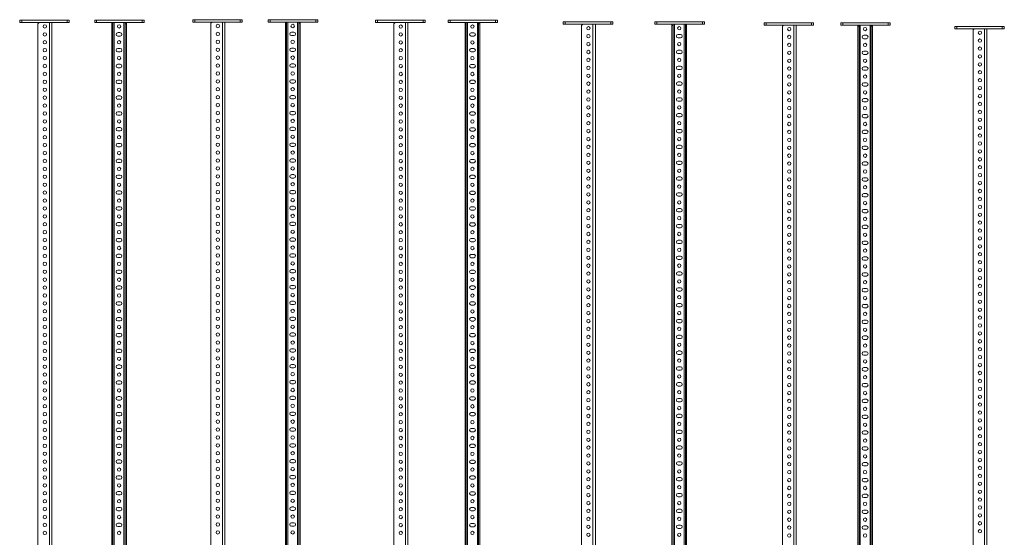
# Model space of a CAD drawing. Header units: millimetres. Extents: x -2 to 5568, y -5579 to 295.
# Tile 2 of 11: x -2 to 2485, y -3619 to -2311. Entities that reach past the tile are written whole.
import ezdxf

# ---------------------------------------------------------------- set-up
doc = ezdxf.new("R2010")
doc.units = ezdxf.units.MM

msp = doc.modelspace()

# ---------------------------------------------------------------- linework, layer by layer
at = {"color": 7, "linetype": 'Continuous', "lineweight": 15}
for p, q in [((-2, -2317.8), (-2, -2311.8)), ((-2, -2311.8), (3, -2311.8)), ((3, -2311.8), (3, -2317.8)), ((3, -2311.8), (118, -2311.8)), ((118, -2317.8), (118, -2311.8)), ((118, -2311.8), (123, -2311.8)), ((123, -2311.8), (123, -2317.8)), ((187.4, -2317.8), (187.4, -2311.8)), ((187.4, -2311.8), (192.4, -2311.8)), ((192.4, -2311.8), (192.4, -2317.8)), ((192.4, -2311.8), (307.4, -2311.8)), ((307.4, -2317.8), (307.4, -2311.8)), ((307.4, -2311.8), (312.4, -2311.8)), ((312.4, -2311.8), (312.4, -2317.8)), ((435, -2316.7), (435, -2310.7)), ((435, -2310.7), (440, -2310.7)), ((440, -2310.7), (440, -2316.7)), ((440, -2310.7), (555, -2310.7)), ((555, -2316.7), (555, -2310.7)), ((555, -2310.7), (560, -2310.7)), ((560, -2310.7), (560, -2316.7)), ((626, -2316.7), (626, -2310.7)), ((626, -2310.7), (631, -2310.7)), ((631, -2310.7), (631, -2316.7)), ((631, -2310.7), (746, -2310.7)), ((746, -2316.7), (746, -2310.7)), ((746, -2310.7), (751, -2310.7)), ((751, -2310.7), (751, -2316.7)), ((897.1, -2318), (897.1, -2312)), ((897.1, -2312), (902.1, -2312)), ((902.1, -2312), (902.1, -2318)), ((902.1, -2312), (1017.1, -2312)), ((1017.1, -2318), (1017.1, -2312)), ((1017.1, -2312), (1022.1, -2312)), ((1022.1, -2312), (1022.1, -2318)), ((1080.1, -2318), (1080.1, -2312)), ((1080.1, -2312), (1085.1, -2312)), ((1085.1, -2312), (1085.1, -2318)), ((1085.1, -2312), (1200.1, -2312)), ((1200.1, -2318), (1200.1, -2312)), ((1200.1, -2312), (1205.1, -2312)), ((1205.1, -2312), (1205.1, -2318)), ((3, -2317.8), (-2, -2317.8)), ((3, -2317.8), (118, -2317.8)), ((47, -2317.8), (44, -2320.8)), ((44, -2320.8), (44, -4114.8)), ((79, -2317.8), (79, -4117.8)), ((123, -2317.8), (118, -2317.8)), ((192.4, -2317.8), (187.4, -2317.8)), ((192.4, -2317.8), (307.4, -2317.8)), ((230.4, -2320.8), (230.4, -2317.8)), ((233.4, -2320.8), (230.4, -2320.8)), ((230.4, -2320.8), (230.4, -4114.8)), ((233.4, -2317.8), (233.4, -2320.8)), ((233.4, -2320.8), (233.4, -4114.8)), ((264.4, -2320.8), (264.4, -2317.8)), ((267.4, -2320.8), (264.4, -2320.8)), ((264.4, -2320.8), (264.4, -4114.8)), ((267.4, -2317.8), (267.4, -2320.8)), ((267.4, -2320.8), (267.4, -4114.8)), ((312.4, -2317.8), (307.4, -2317.8)), ((440, -2316.7), (435, -2316.7)), ((440, -2316.7), (555, -2316.7)), ((484, -2316.7), (481, -2319.7)), ((481, -2319.7), (481, -4233.7)), ((516, -2316.7), (516, -4236.7)), ((560, -2316.7), (555, -2316.7)), ((631, -2316.7), (626, -2316.7)), ((631, -2316.7), (746, -2316.7)), ((669, -2319.7), (669, -2316.7)), ((672, -2319.7), (669, -2319.7)), ((669, -2319.7), (669, -4233.7)), ((672, -2316.7), (672, -2319.7)), ((672, -2319.7), (672, -4233.7)), ((703, -2319.7), (703, -2316.7)), ((706, -2319.7), (703, -2319.7)), ((703, -2319.7), (703, -4233.7)), ((706, -2316.7), (706, -2319.7)), ((706, -2319.7), (706, -4233.7)), ((751, -2316.7), (746, -2316.7)), ((902.1, -2318), (897.1, -2318)), ((902.1, -2318), (1017.1, -2318)), ((946.1, -2318), (943.1, -2321)), ((943.1, -2321), (943.1, -4355)), ((978.1, -2318), (978.1, -4358)), ((1022.1, -2318), (1017.1, -2318)), ((1085.1, -2318), (1080.1, -2318)), ((1085.1, -2318), (1200.1, -2318)), ((1123.1, -2321), (1123.1, -2318)), ((1126.1, -2321), (1123.1, -2321)), ((1123.1, -2321), (1123.1, -4355)), ((1126.1, -2318), (1126.1, -2321)), ((1126.1, -2321), (1126.1, -4355)), ((1157.1, -2321), (1157.1, -2318)), ((1160.1, -2321), (1157.1, -2321)), ((1157.1, -2321), (1157.1, -4355)), ((1160.1, -2318), (1160.1, -2321)), ((1160.1, -2321), (1160.1, -4355)), ((1205.1, -2318), (1200.1, -2318)), ((1371, -2322.4), (1371, -2316.4)), ((1371, -2316.4), (1376, -2316.4)), ((1376, -2322.4), (1371, -2322.4)), ((1376, -2316.4), (1376, -2322.4)), ((1376, -2316.4), (1491, -2316.4)), ((1376, -2322.4), (1491, -2322.4)), ((1420, -2322.4), (1417, -2325.4)), ((1417, -2325.4), (1417, -4479.4)), ((1452, -2322.4), (1452, -4482.4)), ((1491, -2322.4), (1491, -2316.4)), ((1491, -2316.4), (1496, -2316.4)), ((1496, -2322.4), (1491, -2322.4)), ((1496, -2316.4), (1496, -2322.4)), ((1602.5, -2322.4), (1602.5, -2316.4)), ((1602.5, -2316.4), (1607.5, -2316.4)), ((1607.5, -2322.4), (1602.5, -2322.4)), ((1607.5, -2316.4), (1607.5, -2322.4)), ((1607.5, -2316.4), (1722.5, -2316.4)), ((1607.5, -2322.4), (1722.5, -2322.4)), ((1645.5, -2325.4), (1645.5, -2322.4)), ((1648.5, -2325.4), (1645.5, -2325.4)), ((1645.5, -2325.4), (1645.5, -4479.4)), ((1648.5, -2322.4), (1648.5, -2325.4)), ((1648.5, -2325.4), (1648.5, -4479.4)), ((1679.5, -2325.4), (1679.5, -2322.4)), ((1682.5, -2325.4), (1679.5, -2325.4)), ((1679.5, -2325.4), (1679.5, -4479.4)), ((1682.5, -2322.4), (1682.5, -2325.4)), ((1682.5, -2325.4), (1682.5, -4479.4)), ((1722.5, -2322.4), (1722.5, -2316.4)), ((1722.5, -2316.4), (1727.5, -2316.4)), ((1727.5, -2322.4), (1722.5, -2322.4)), ((1727.5, -2316.4), (1727.5, -2322.4)), ((1878.3, -2324.4), (1878.3, -2318.4)), ((1878.3, -2318.4), (1883.3, -2318.4)), ((1883.3, -2324.4), (1878.3, -2324.4)), ((1883.3, -2318.4), (1883.3, -2324.4)), ((1883.3, -2318.4), (1998.3, -2318.4)), ((1883.3, -2324.4), (1998.3, -2324.4)), ((1927.3, -2324.4), (1924.3, -2327.4)), ((1924.3, -2327.4), (1924.3, -4601.4)), ((1959.3, -2324.4), (1959.3, -4604.4)), ((1998.3, -2324.4), (1998.3, -2318.4)), ((1998.3, -2318.4), (2003.3, -2318.4)), ((2003.3, -2324.4), (1998.3, -2324.4)), ((2003.3, -2318.4), (2003.3, -2324.4)), ((2071.9, -2324.4), (2071.9, -2318.4)), ((2071.9, -2318.4), (2076.9, -2318.4)), ((2076.9, -2324.4), (2071.9, -2324.4)), ((2076.9, -2318.4), (2076.9, -2324.4)), ((2076.9, -2318.4), (2191.9, -2318.4)), ((2076.9, -2324.4), (2191.9, -2324.4)), ((2114.9, -2327.4), (2114.9, -2324.4)), ((2117.9, -2327.4), (2114.9, -2327.4)), ((2114.9, -2327.4), (2114.9, -4601.4)), ((2117.9, -2324.4), (2117.9, -2327.4)), ((2117.9, -2327.4), (2117.9, -4601.4)), ((2148.9, -2327.4), (2148.9, -2324.4)), ((2151.9, -2327.4), (2148.9, -2327.4)), ((2148.9, -2327.4), (2148.9, -4601.4)), ((2151.9, -2324.4), (2151.9, -2327.4)), ((2151.9, -2327.4), (2151.9, -4601.4)), ((2191.9, -2324.4), (2191.9, -2318.4)), ((2191.9, -2318.4), (2196.9, -2318.4)), ((2196.9, -2324.4), (2191.9, -2324.4)), ((2196.9, -2318.4), (2196.9, -2324.4)), ((2359.9, -2333.7), (2359.9, -2327.7)), ((2359.9, -2327.7), (2364.9, -2327.7)), ((2364.9, -2333.7), (2359.9, -2333.7)), ((2364.9, -2327.7), (2364.9, -2333.7)), ((2364.9, -2327.7), (2479.9, -2327.7)), ((2364.9, -2333.7), (2479.9, -2333.7)), ((2408.9, -2333.7), (2405.9, -2336.7)), ((2405.9, -2336.7), (2405.9, -4730.7)), ((2440.9, -2333.7), (2440.9, -4733.7)), ((2479.9, -2333.7), (2479.9, -2327.7)), ((2479.9, -2327.7), (2484.9, -2327.7)), ((2484.9, -2333.7), (2479.9, -2333.7)), ((2484.9, -2327.7), (2484.9, -2333.7)), ((252.1, -2343.5), (245.6, -2343.5)), ((245.6, -2352), (252.1, -2352)), ((690.7, -2342.4), (684.2, -2342.4)), ((684.2, -2350.9), (690.7, -2350.9)), ((1144.9, -2343.8), (1138.4, -2343.8)), ((1138.4, -2352.3), (1144.9, -2352.3)), ((1667.3, -2348.1), (1660.8, -2348.1)), ((1660.8, -2356.6), (1667.3, -2356.6)), ((2136.6, -2350.2), (2130.1, -2350.2)), ((2130.1, -2358.7), (2136.6, -2358.7)), ((252.1, -2383.5), (245.6, -2383.5)), ((690.7, -2382.4), (684.2, -2382.4)), ((1144.9, -2383.8), (1138.4, -2383.8)), ((245.6, -2392), (252.1, -2392)), ((684.2, -2390.9), (690.7, -2390.9)), ((1138.4, -2392.3), (1144.9, -2392.3)), ((1667.3, -2388.1), (1660.8, -2388.1)), ((1660.8, -2396.6), (1667.3, -2396.6)), ((2136.6, -2390.2), (2130.1, -2390.2)), ((2130.1, -2398.7), (2136.6, -2398.7)), ((252.1, -2423.5), (245.6, -2423.5)), ((245.6, -2432), (252.1, -2432)), ((690.7, -2422.4), (684.2, -2422.4)), ((684.2, -2430.9), (690.7, -2430.9)), ((1144.9, -2423.8), (1138.4, -2423.8)), ((1138.4, -2432.3), (1144.9, -2432.3)), ((1667.3, -2428.1), (1660.8, -2428.1)), ((1660.8, -2436.6), (1667.3, -2436.6)), ((2136.6, -2430.2), (2130.1, -2430.2)), ((2130.1, -2438.7), (2136.6, -2438.7)), ((252.1, -2463.5), (245.6, -2463.5)), ((245.6, -2472), (252.1, -2472)), ((690.7, -2462.4), (684.2, -2462.4)), ((684.2, -2470.9), (690.7, -2470.9)), ((1144.9, -2463.8), (1138.4, -2463.8)), ((1138.4, -2472.3), (1144.9, -2472.3)), ((1667.3, -2468.1), (1660.8, -2468.1)), ((1660.8, -2476.6), (1667.3, -2476.6)), ((2136.6, -2470.2), (2130.1, -2470.2)), ((2130.1, -2478.7), (2136.6, -2478.7)), ((252.1, -2503.5), (245.6, -2503.5)), ((690.7, -2502.4), (684.2, -2502.4)), ((684.2, -2510.9), (690.7, -2510.9)), ((1144.9, -2503.8), (1138.4, -2503.8)), ((1667.3, -2508.1), (1660.8, -2508.1)), ((2136.6, -2510.2), (2130.1, -2510.2)), ((245.6, -2512), (252.1, -2512)), ((1138.4, -2512.3), (1144.9, -2512.3)), ((1660.8, -2516.6), (1667.3, -2516.6)), ((2130.1, -2518.7), (2136.6, -2518.7)), ((252.1, -2543.5), (245.6, -2543.5)), ((245.6, -2552), (252.1, -2552)), ((690.7, -2542.4), (684.2, -2542.4)), ((684.2, -2550.9), (690.7, -2550.9)), ((1144.9, -2543.8), (1138.4, -2543.8)), ((1138.4, -2552.3), (1144.9, -2552.3)), ((1667.3, -2548.1), (1660.8, -2548.1)), ((1660.8, -2556.6), (1667.3, -2556.6)), ((2136.6, -2550.2), (2130.1, -2550.2)), ((2130.1, -2558.7), (2136.6, -2558.7)), ((252.1, -2583.5), (245.6, -2583.5)), ((690.7, -2582.4), (684.2, -2582.4)), ((1144.9, -2583.8), (1138.4, -2583.8)), ((245.6, -2592), (252.1, -2592)), ((684.2, -2590.9), (690.7, -2590.9)), ((1138.4, -2592.3), (1144.9, -2592.3)), ((1667.3, -2588.1), (1660.8, -2588.1)), ((1660.8, -2596.6), (1667.3, -2596.6)), ((2136.6, -2590.2), (2130.1, -2590.2)), ((2130.1, -2598.7), (2136.6, -2598.7)), ((252.1, -2623.5), (245.6, -2623.5)), ((245.6, -2632), (252.1, -2632)), ((690.7, -2622.4), (684.2, -2622.4)), ((684.2, -2630.9), (690.7, -2630.9)), ((1144.9, -2623.8), (1138.4, -2623.8)), ((1138.4, -2632.3), (1144.9, -2632.3)), ((1667.3, -2628.1), (1660.8, -2628.1)), ((2136.6, -2630.2), (2130.1, -2630.2)), ((1660.8, -2636.6), (1667.3, -2636.6)), ((2130.1, -2638.7), (2136.6, -2638.7)), ((252.1, -2663.5), (245.6, -2663.5)), ((245.6, -2672), (252.1, -2672)), ((690.7, -2662.4), (684.2, -2662.4)), ((684.2, -2670.9), (690.7, -2670.9)), ((1144.9, -2663.8), (1138.4, -2663.8)), ((1138.4, -2672.3), (1144.9, -2672.3)), ((1667.3, -2668.1), (1660.8, -2668.1)), ((1660.8, -2676.6), (1667.3, -2676.6)), ((2136.6, -2670.2), (2130.1, -2670.2)), ((2130.1, -2678.7), (2136.6, -2678.7)), ((252.1, -2703.5), (245.6, -2703.5)), ((690.7, -2702.4), (684.2, -2702.4)), ((1144.9, -2703.8), (1138.4, -2703.8)), ((1667.3, -2708.1), (1660.8, -2708.1)), ((2136.6, -2710.2), (2130.1, -2710.2)), ((245.6, -2712), (252.1, -2712)), ((684.2, -2710.9), (690.7, -2710.9)), ((1138.4, -2712.3), (1144.9, -2712.3)), ((1660.8, -2716.6), (1667.3, -2716.6)), ((2130.1, -2718.7), (2136.6, -2718.7)), ((252.1, -2743.5), (245.6, -2743.5)), ((245.6, -2752), (252.1, -2752)), ((690.7, -2742.4), (684.2, -2742.4)), ((684.2, -2750.9), (690.7, -2750.9)), ((1144.9, -2743.8), (1138.4, -2743.8)), ((1138.4, -2752.3), (1144.9, -2752.3)), ((1667.3, -2748.1), (1660.8, -2748.1)), ((1660.8, -2756.6), (1667.3, -2756.6)), ((2136.6, -2750.2), (2130.1, -2750.2)), ((2130.1, -2758.7), (2136.6, -2758.7)), ((252.1, -2783.5), (245.6, -2783.5)), ((690.7, -2782.4), (684.2, -2782.4)), ((1144.9, -2783.8), (1138.4, -2783.8)), ((245.6, -2792), (252.1, -2792)), ((684.2, -2790.9), (690.7, -2790.9)), ((1138.4, -2792.3), (1144.9, -2792.3)), ((1667.3, -2788.1), (1660.8, -2788.1)), ((1660.8, -2796.6), (1667.3, -2796.6)), ((2136.6, -2790.2), (2130.1, -2790.2)), ((2130.1, -2798.7), (2136.6, -2798.7)), ((252.1, -2823.5), (245.6, -2823.5)), ((245.6, -2832), (252.1, -2832)), ((690.7, -2822.4), (684.2, -2822.4)), ((684.2, -2830.9), (690.7, -2830.9)), ((1144.9, -2823.8), (1138.4, -2823.8)), ((1138.4, -2832.3), (1144.9, -2832.3)), ((1667.3, -2828.1), (1660.8, -2828.1)), ((2136.6, -2830.2), (2130.1, -2830.2)), ((1660.8, -2836.6), (1667.3, -2836.6)), ((2130.1, -2838.7), (2136.6, -2838.7)), ((252.1, -2863.5), (245.6, -2863.5)), ((245.6, -2872), (252.1, -2872)), ((690.7, -2862.4), (684.2, -2862.4)), ((684.2, -2870.9), (690.7, -2870.9)), ((1144.9, -2863.8), (1138.4, -2863.8)), ((1138.4, -2872.3), (1144.9, -2872.3)), ((1667.3, -2868.1), (1660.8, -2868.1)), ((1660.8, -2876.6), (1667.3, -2876.6)), ((2136.6, -2870.2), (2130.1, -2870.2)), ((2130.1, -2878.7), (2136.6, -2878.7)), ((252.1, -2903.5), (245.6, -2903.5)), ((690.7, -2902.4), (684.2, -2902.4)), ((1144.9, -2903.8), (1138.4, -2903.8)), ((1667.3, -2908.1), (1660.8, -2908.1)), ((245.6, -2912), (252.1, -2912)), ((684.2, -2910.9), (690.7, -2910.9)), ((1138.4, -2912.3), (1144.9, -2912.3)), ((1660.8, -2916.6), (1667.3, -2916.6)), ((2136.6, -2910.2), (2130.1, -2910.2)), ((2130.1, -2918.7), (2136.6, -2918.7)), ((252.1, -2943.5), (245.6, -2943.5)), ((245.6, -2952), (252.1, -2952)), ((690.7, -2942.4), (684.2, -2942.4)), ((684.2, -2950.9), (690.7, -2950.9)), ((1144.9, -2943.8), (1138.4, -2943.8)), ((1138.4, -2952.3), (1144.9, -2952.3)), ((1667.3, -2948.1), (1660.8, -2948.1)), ((1660.8, -2956.6), (1667.3, -2956.6)), ((2136.6, -2950.2), (2130.1, -2950.2)), ((2130.1, -2958.7), (2136.6, -2958.7)), ((252.1, -2983.5), (245.6, -2983.5)), ((690.7, -2982.4), (684.2, -2982.4)), ((1144.9, -2983.8), (1138.4, -2983.8)), ((245.6, -2992), (252.1, -2992)), ((684.2, -2990.9), (690.7, -2990.9)), ((1138.4, -2992.3), (1144.9, -2992.3)), ((1667.3, -2988.1), (1660.8, -2988.1)), ((1660.8, -2996.6), (1667.3, -2996.6)), ((2136.6, -2990.2), (2130.1, -2990.2)), ((2130.1, -2998.7), (2136.6, -2998.7)), ((252.1, -3023.5), (245.6, -3023.5)), ((245.6, -3032), (252.1, -3032)), ((690.7, -3022.4), (684.2, -3022.4)), ((684.2, -3030.9), (690.7, -3030.9)), ((1144.9, -3023.8), (1138.4, -3023.8)), ((1138.4, -3032.3), (1144.9, -3032.3)), ((1667.3, -3028.1), (1660.8, -3028.1)), ((2136.6, -3030.2), (2130.1, -3030.2)), ((1660.8, -3036.6), (1667.3, -3036.6)), ((2130.1, -3038.7), (2136.6, -3038.7)), ((252.1, -3063.5), (245.6, -3063.5)), ((245.6, -3072), (252.1, -3072)), ((690.7, -3062.4), (684.2, -3062.4)), ((684.2, -3070.9), (690.7, -3070.9)), ((1144.9, -3063.8), (1138.4, -3063.8)), ((1138.4, -3072.3), (1144.9, -3072.3)), ((1667.3, -3068.1), (1660.8, -3068.1)), ((1660.8, -3076.6), (1667.3, -3076.6)), ((2136.6, -3070.2), (2130.1, -3070.2)), ((2130.1, -3078.7), (2136.6, -3078.7)), ((252.1, -3103.5), (245.6, -3103.5)), ((690.7, -3102.4), (684.2, -3102.4)), ((1144.9, -3103.8), (1138.4, -3103.8)), ((1667.3, -3108.1), (1660.8, -3108.1)), ((245.6, -3112), (252.1, -3112)), ((684.2, -3110.9), (690.7, -3110.9)), ((1138.4, -3112.3), (1144.9, -3112.3)), ((1660.8, -3116.6), (1667.3, -3116.6)), ((2136.6, -3110.2), (2130.1, -3110.2)), ((2130.1, -3118.7), (2136.6, -3118.7)), ((252.1, -3143.5), (245.6, -3143.5)), ((245.6, -3152), (252.1, -3152)), ((690.7, -3142.4), (684.2, -3142.4)), ((684.2, -3150.9), (690.7, -3150.9)), ((1144.9, -3143.8), (1138.4, -3143.8)), ((1138.4, -3152.3), (1144.9, -3152.3)), ((1667.3, -3148.1), (1660.8, -3148.1)), ((1660.8, -3156.6), (1667.3, -3156.6)), ((2136.6, -3150.2), (2130.1, -3150.2)), ((690.7, -3182.4), (684.2, -3182.4)), ((2130.1, -3158.7), (2136.6, -3158.7)), ((252.1, -3183.5), (245.6, -3183.5)), ((245.6, -3192), (252.1, -3192)), ((684.2, -3190.9), (690.7, -3190.9)), ((1144.9, -3183.8), (1138.4, -3183.8)), ((1138.4, -3192.3), (1144.9, -3192.3)), ((1667.3, -3188.1), (1660.8, -3188.1)), ((1660.8, -3196.6), (1667.3, -3196.6)), ((2136.6, -3190.2), (2130.1, -3190.2)), ((2130.1, -3198.7), (2136.6, -3198.7)), ((252.1, -3223.5), (245.6, -3223.5)), ((245.6, -3232), (252.1, -3232)), ((690.7, -3222.4), (684.2, -3222.4)), ((684.2, -3230.9), (690.7, -3230.9)), ((1144.9, -3223.8), (1138.4, -3223.8)), ((1138.4, -3232.3), (1144.9, -3232.3)), ((1667.3, -3228.1), (1660.8, -3228.1)), ((2136.6, -3230.2), (2130.1, -3230.2)), ((1660.8, -3236.6), (1667.3, -3236.6)), ((2130.1, -3238.7), (2136.6, -3238.7)), ((252.1, -3263.5), (245.6, -3263.5)), ((245.6, -3272), (252.1, -3272)), ((690.7, -3262.4), (684.2, -3262.4)), ((684.2, -3270.9), (690.7, -3270.9)), ((1144.9, -3263.8), (1138.4, -3263.8)), ((1138.4, -3272.3), (1144.9, -3272.3)), ((1667.3, -3268.1), (1660.8, -3268.1)), ((1660.8, -3276.6), (1667.3, -3276.6)), ((2136.6, -3270.2), (2130.1, -3270.2)), ((2130.1, -3278.7), (2136.6, -3278.7)), ((252.1, -3303.5), (245.6, -3303.5)), ((690.7, -3302.4), (684.2, -3302.4)), ((1144.9, -3303.8), (1138.4, -3303.8)), ((245.6, -3312), (252.1, -3312)), ((684.2, -3310.9), (690.7, -3310.9)), ((1138.4, -3312.3), (1144.9, -3312.3)), ((1667.3, -3308.1), (1660.8, -3308.1)), ((1660.8, -3316.6), (1667.3, -3316.6)), ((2136.6, -3310.2), (2130.1, -3310.2)), ((2130.1, -3318.7), (2136.6, -3318.7)), ((252.1, -3343.5), (245.6, -3343.5)), ((245.6, -3352), (252.1, -3352)), ((690.7, -3342.4), (684.2, -3342.4)), ((684.2, -3350.9), (690.7, -3350.9)), ((1144.9, -3343.8), (1138.4, -3343.8)), ((1138.4, -3352.3), (1144.9, -3352.3)), ((1667.3, -3348.1), (1660.8, -3348.1)), ((1660.8, -3356.6), (1667.3, -3356.6)), ((2136.6, -3350.2), (2130.1, -3350.2)), ((2130.1, -3358.7), (2136.6, -3358.7)), ((252.1, -3383.5), (245.6, -3383.5)), ((245.6, -3392), (252.1, -3392)), ((690.7, -3382.4), (684.2, -3382.4)), ((684.2, -3390.9), (690.7, -3390.9)), ((1144.9, -3383.8), (1138.4, -3383.8)), ((1138.4, -3392.3), (1144.9, -3392.3)), ((1667.3, -3388.1), (1660.8, -3388.1)), ((1660.8, -3396.6), (1667.3, -3396.6)), ((2136.6, -3390.2), (2130.1, -3390.2)), ((2130.1, -3398.7), (2136.6, -3398.7)), ((252.1, -3423.5), (245.6, -3423.5)), ((690.7, -3422.4), (684.2, -3422.4)), ((684.2, -3430.9), (690.7, -3430.9)), ((1144.9, -3423.8), (1138.4, -3423.8)), ((1667.3, -3428.1), (1660.8, -3428.1)), ((2136.6, -3430.2), (2130.1, -3430.2)), ((245.6, -3432), (252.1, -3432)), ((1138.4, -3432.3), (1144.9, -3432.3)), ((1660.8, -3436.6), (1667.3, -3436.6)), ((2130.1, -3438.7), (2136.6, -3438.7)), ((252.1, -3463.5), (245.6, -3463.5)), ((245.6, -3472), (252.1, -3472)), ((690.7, -3462.4), (684.2, -3462.4)), ((684.2, -3470.9), (690.7, -3470.9)), ((1144.9, -3463.8), (1138.4, -3463.8)), ((1138.4, -3472.3), (1144.9, -3472.3)), ((1667.3, -3468.1), (1660.8, -3468.1)), ((1660.8, -3476.6), (1667.3, -3476.6)), ((2136.6, -3470.2), (2130.1, -3470.2)), ((2130.1, -3478.7), (2136.6, -3478.7)), ((252.1, -3503.5), (245.6, -3503.5)), ((690.7, -3502.4), (684.2, -3502.4)), ((1144.9, -3503.8), (1138.4, -3503.8)), ((245.6, -3512), (252.1, -3512)), ((684.2, -3510.9), (690.7, -3510.9)), ((1138.4, -3512.3), (1144.9, -3512.3)), ((1667.3, -3508.1), (1660.8, -3508.1)), ((1660.8, -3516.6), (1667.3, -3516.6)), ((2136.6, -3510.2), (2130.1, -3510.2)), ((2130.1, -3518.7), (2136.6, -3518.7)), ((252.1, -3543.5), (245.6, -3543.5)), ((245.6, -3552), (252.1, -3552)), ((690.7, -3542.4), (684.2, -3542.4)), ((684.2, -3550.9), (690.7, -3550.9)), ((1144.9, -3543.8), (1138.4, -3543.8)), ((1138.4, -3552.3), (1144.9, -3552.3)), ((1667.3, -3548.1), (1660.8, -3548.1)), ((2136.6, -3550.2), (2130.1, -3550.2)), ((1660.8, -3556.6), (1667.3, -3556.6)), ((2130.1, -3558.7), (2136.6, -3558.7)), ((252.1, -3583.5), (245.6, -3583.5)), ((245.6, -3592), (252.1, -3592)), ((690.7, -3582.4), (684.2, -3582.4)), ((684.2, -3590.9), (690.7, -3590.9)), ((1144.9, -3583.8), (1138.4, -3583.8)), ((1138.4, -3592.3), (1144.9, -3592.3)), ((1667.3, -3588.1), (1660.8, -3588.1)), ((1660.8, -3596.6), (1667.3, -3596.6)), ((2136.6, -3590.2), (2130.1, -3590.2)), ((2130.1, -3598.7), (2136.6, -3598.7))]:
    msp.add_line(p, q, dxfattribs=at)
at = {"color": 8, "linetype": 'Continuous', "lineweight": 0}
for p, q in [((73, -2317.8), (73, -4117.8)), ((236.4, -2317.8), (236.4, -4117.8)), ((261.4, -2317.8), (261.4, -4117.8)), ((510, -2316.7), (510, -4236.7)), ((675, -2316.7), (675, -4236.7)), ((700, -2316.7), (700, -4236.7)), ((972.1, -2318), (972.1, -4358)), ((1129.1, -2318), (1129.1, -4358)), ((1154.1, -2318), (1154.1, -4358)), ((1446, -2322.4), (1446, -4482.4)), ((1651.5, -2322.4), (1651.5, -4482.4)), ((1676.5, -2322.4), (1676.5, -4482.4)), ((1953.3, -2324.4), (1953.3, -4604.4)), ((2120.9, -2324.4), (2120.9, -4604.4)), ((2145.9, -2324.4), (2145.9, -4604.4)), ((2434.9, -2333.7), (2434.9, -4733.7))]:
    msp.add_line(p, q, dxfattribs=at)
at = {"color": 7, "linetype": 'Continuous', "lineweight": 15}
for centre in [(61.5, -2327.8), (248.9, -2327.8), (498.5, -2326.7), (687.5, -2326.7), (960.6, -2328), (1141.6, -2328), (1434.5, -2332.4), (1664, -2332.4), (1941.8, -2334.4), (2133.4, -2334.4), (61.5, -2347.8), (498.5, -2346.7), (498.5, -2366.7), (687.5, -2366.7), (960.6, -2348), (1434.5, -2352.4), (1941.8, -2354.4), (2423.4, -2343.7), (2423.4, -2363.7), (61.5, -2367.8), (61.5, -2387.8), (248.9, -2367.8), (498.5, -2386.7), (960.6, -2368), (960.6, -2388), (1141.6, -2368), (1434.5, -2372.4), (1664, -2372.4), (1941.8, -2374.4), (2133.4, -2374.4), (2423.4, -2383.7), (61.5, -2407.8), (248.9, -2407.8), (498.5, -2406.7), (687.5, -2406.7), (960.6, -2408), (1141.6, -2408), (1434.5, -2392.4), (1434.5, -2412.4), (1664, -2412.4), (1941.8, -2394.4), (1941.8, -2414.4), (2133.4, -2414.4), (2423.4, -2403.7), (61.5, -2427.8), (498.5, -2426.7), (960.6, -2428), (1434.5, -2432.4), (1941.8, -2434.4), (2423.4, -2423.7), (61.5, -2447.8), (248.9, -2447.8), (498.5, -2446.7), (687.5, -2446.7), (960.6, -2448), (1141.6, -2448), (1434.5, -2452.4), (1664, -2452.4), (1941.8, -2454.4), (2133.4, -2454.4), (2423.4, -2443.7), (2423.4, -2463.7), (61.5, -2467.8), (61.5, -2487.8), (248.9, -2487.8), (498.5, -2466.7), (498.5, -2486.7), (687.5, -2486.7), (960.6, -2468), (960.6, -2488), (1141.6, -2488), (1434.5, -2472.4), (1941.8, -2474.4), (2423.4, -2483.7), (61.5, -2507.8), (498.5, -2506.7), (960.6, -2508), (1434.5, -2492.4), (1434.5, -2512.4), (1664, -2492.4), (1941.8, -2494.4), (1941.8, -2514.4), (2133.4, -2494.4), (2423.4, -2503.7), (61.5, -2527.8), (248.9, -2527.8), (498.5, -2526.7), (687.5, -2526.7), (960.6, -2528), (1141.6, -2528), (1434.5, -2532.4), (1664, -2532.4), (1941.8, -2534.4), (2133.4, -2534.4), (2423.4, -2523.7), (61.5, -2547.8), (498.5, -2546.7), (960.6, -2548), (1434.5, -2552.4), (1941.8, -2554.4), (2423.4, -2543.7), (2423.4, -2563.7), (61.5, -2567.8), (61.5, -2587.8), (248.9, -2567.8), (498.5, -2566.7), (498.5, -2586.7), (687.5, -2566.7), (960.6, -2568), (960.6, -2588), (1141.6, -2568), (1434.5, -2572.4), (1664, -2572.4), (1941.8, -2574.4), (2133.4, -2574.4), (2423.4, -2583.7), (61.5, -2607.8), (248.9, -2607.8), (498.5, -2606.7), (687.5, -2606.7), (960.6, -2608), (1141.6, -2608), (1434.5, -2592.4), (1434.5, -2612.4), (1664, -2612.4), (1941.8, -2594.4), (1941.8, -2614.4), (2133.4, -2614.4), (2423.4, -2603.7), (61.5, -2627.8), (498.5, -2626.7), (960.6, -2628), (1434.5, -2632.4), (1941.8, -2634.4), (2423.4, -2623.7), (61.5, -2647.8), (248.9, -2647.8), (498.5, -2646.7), (687.5, -2646.7), (960.6, -2648), (1141.6, -2648), (1434.5, -2652.4), (1664, -2652.4), (1941.8, -2654.4), (2133.4, -2654.4), (2423.4, -2643.7), (2423.4, -2663.7), (61.5, -2667.8), (61.5, -2687.8), (248.9, -2687.8), (498.5, -2666.7), (498.5, -2686.7), (687.5, -2686.7), (960.6, -2668), (960.6, -2688), (1141.6, -2688), (1434.5, -2672.4), (1941.8, -2674.4), (2423.4, -2683.7), (61.5, -2707.8), (498.5, -2706.7), (960.6, -2708), (1434.5, -2692.4), (1434.5, -2712.4), (1664, -2692.4), (1941.8, -2694.4), (1941.8, -2714.4), (2133.4, -2694.4), (2423.4, -2703.7), (61.5, -2727.8), (248.9, -2727.8), (498.5, -2726.7), (687.5, -2726.7), (960.6, -2728), (1141.6, -2728), (1434.5, -2732.4), (1664, -2732.4), (1941.8, -2734.4), (2133.4, -2734.4), (2423.4, -2723.7), (61.5, -2747.8), (498.5, -2746.7), (960.6, -2748), (1434.5, -2752.4), (1941.8, -2754.4), (2423.4, -2743.7), (2423.4, -2763.7), (61.5, -2767.8), (61.5, -2787.8), (248.9, -2767.8), (498.5, -2766.7), (498.5, -2786.7), (687.5, -2766.7), (960.6, -2768), (960.6, -2788), (1141.6, -2768), (1434.5, -2772.4), (1664, -2772.4), (1941.8, -2774.4), (2133.4, -2774.4), (2423.4, -2783.7), (61.5, -2807.8), (248.9, -2807.8), (498.5, -2806.7), (687.5, -2806.7), (960.6, -2808), (1141.6, -2808), (1434.5, -2792.4), (1434.5, -2812.4), (1664, -2812.4), (1941.8, -2794.4), (1941.8, -2814.4), (2133.4, -2814.4), (2423.4, -2803.7), (61.5, -2827.8), (498.5, -2826.7), (960.6, -2828), (1434.5, -2832.4), (1941.8, -2834.4), (2423.4, -2823.7), (61.5, -2847.8), (248.9, -2847.8), (498.5, -2846.7), (687.5, -2846.7), (960.6, -2848), (1141.6, -2848), (1434.5, -2852.4), (1664, -2852.4), (1941.8, -2854.4), (2133.4, -2854.4), (2423.4, -2843.7), (2423.4, -2863.7), (61.5, -2867.8), (61.5, -2887.8), (248.9, -2887.8), (498.5, -2866.7), (498.5, -2886.7), (687.5, -2886.7), (960.6, -2868), (960.6, -2888), (1141.6, -2888), (1434.5, -2872.4), (1941.8, -2874.4), (2423.4, -2883.7), (61.5, -2907.8), (498.5, -2906.7), (960.6, -2908), (1434.5, -2892.4), (1434.5, -2912.4), (1664, -2892.4), (1941.8, -2894.4), (2133.4, -2894.4), (2423.4, -2903.7), (61.5, -2927.8), (248.9, -2927.8), (498.5, -2926.7), (687.5, -2926.7), (960.6, -2928), (1141.6, -2928), (1434.5, -2932.4), (1664, -2932.4), (1941.8, -2914.4), (1941.8, -2934.4), (2133.4, -2934.4), (2423.4, -2923.7), (61.5, -2947.8), (498.5, -2946.7), (960.6, -2948), (1434.5, -2952.4), (1941.8, -2954.4), (2423.4, -2943.7), (61.5, -2967.8), (61.5, -2987.8), (248.9, -2967.8), (498.5, -2966.7), (498.5, -2986.7), (687.5, -2966.7), (960.6, -2968), (960.6, -2988), (1141.6, -2968), (1434.5, -2972.4), (1664, -2972.4), (1941.8, -2974.4), (2133.4, -2974.4), (2423.4, -2963.7), (2423.4, -2983.7), (61.5, -3007.8), (248.9, -3007.8), (498.5, -3006.7), (687.5, -3006.7), (960.6, -3008), (1141.6, -3008), (1434.5, -2992.4), (1434.5, -3012.4), (1664, -3012.4), (1941.8, -2994.4), (2423.4, -3003.7), (61.5, -3027.8), (498.5, -3026.7), (960.6, -3028), (1434.5, -3032.4), (1941.8, -3014.4), (1941.8, -3034.4), (2133.4, -3014.4), (2423.4, -3023.7), (61.5, -3047.8), (248.9, -3047.8), (498.5, -3046.7), (687.5, -3046.7), (960.6, -3048), (1141.6, -3048), (1434.5, -3052.4), (1664, -3052.4), (1941.8, -3054.4), (2133.4, -3054.4), (2423.4, -3043.7), (61.5, -3067.8), (61.5, -3087.8), (248.9, -3087.8), (498.5, -3066.7), (498.5, -3086.7), (687.5, -3086.7), (960.6, -3068), (1434.5, -3072.4), (1941.8, -3074.4), (2423.4, -3063.7), (2423.4, -3083.7), (61.5, -3107.8), (498.5, -3106.7), (960.6, -3088), (960.6, -3108), (1141.6, -3088), (1434.5, -3092.4), (1434.5, -3112.4), (1664, -3092.4), (1941.8, -3094.4), (2133.4, -3094.4), (2423.4, -3103.7), (61.5, -3127.8), (248.9, -3127.8), (498.5, -3126.7), (687.5, -3126.7), (960.6, -3128), (1141.6, -3128), (1434.5, -3132.4), (1664, -3132.4), (1941.8, -3114.4), (1941.8, -3134.4), (2133.4, -3134.4), (2423.4, -3123.7), (61.5, -3147.8), (498.5, -3146.7), (960.6, -3148), (1434.5, -3152.4), (1941.8, -3154.4), (2423.4, -3143.7), (61.5, -3167.8), (248.9, -3167.8), (498.5, -3166.7), (498.5, -3186.7), (687.5, -3166.7), (960.6, -3168), (1141.6, -3168), (1434.5, -3172.4), (1664, -3172.4), (1941.8, -3174.4), (2133.4, -3174.4), (2423.4, -3163.7), (2423.4, -3183.7), (61.5, -3187.8), (61.5, -3207.8), (248.9, -3207.8), (498.5, -3206.7), (687.5, -3206.7), (960.6, -3188), (960.6, -3208), (1141.6, -3208), (1434.5, -3192.4), (1941.8, -3194.4), (2423.4, -3203.7), (61.5, -3227.8), (498.5, -3226.7), (960.6, -3228), (1434.5, -3212.4), (1434.5, -3232.4), (1664, -3212.4), (1941.8, -3214.4), (1941.8, -3234.4), (2133.4, -3214.4), (2423.4, -3223.7), (61.5, -3247.8), (248.9, -3247.8), (498.5, -3246.7), (687.5, -3246.7), (960.6, -3248), (1141.6, -3248), (1434.5, -3252.4), (1664, -3252.4), (1941.8, -3254.4), (2133.4, -3254.4), (2423.4, -3243.7), (61.5, -3267.8), (498.5, -3266.7), (498.5, -3286.7), (687.5, -3286.7), (960.6, -3268), (1434.5, -3272.4), (1941.8, -3274.4), (2423.4, -3263.7), (2423.4, -3283.7), (61.5, -3287.8), (61.5, -3307.8), (248.9, -3287.8), (498.5, -3306.7), (960.6, -3288), (960.6, -3308), (1141.6, -3288), (1434.5, -3292.4), (1664, -3292.4), (1941.8, -3294.4), (2133.4, -3294.4), (2423.4, -3303.7), (61.5, -3327.8), (248.9, -3327.8), (498.5, -3326.7), (687.5, -3326.7), (960.6, -3328), (1141.6, -3328), (1434.5, -3312.4), (1434.5, -3332.4), (1664, -3332.4), (1941.8, -3314.4), (1941.8, -3334.4), (2133.4, -3334.4), (2423.4, -3323.7), (61.5, -3347.8), (498.5, -3346.7), (960.6, -3348), (1434.5, -3352.4), (1941.8, -3354.4), (2423.4, -3343.7), (61.5, -3367.8), (248.9, -3367.8), (498.5, -3366.7), (687.5, -3366.7), (960.6, -3368), (1141.6, -3368), (1434.5, -3372.4), (1664, -3372.4), (1941.8, -3374.4), (2133.4, -3374.4), (2423.4, -3363.7), (2423.4, -3383.7), (61.5, -3387.8), (61.5, -3407.8), (248.9, -3407.8), (498.5, -3386.7), (498.5, -3406.7), (687.5, -3406.7), (960.6, -3388), (960.6, -3408), (1141.6, -3408), (1434.5, -3392.4), (1941.8, -3394.4), (2423.4, -3403.7), (61.5, -3427.8), (498.5, -3426.7), (960.6, -3428), (1434.5, -3412.4), (1434.5, -3432.4), (1664, -3412.4), (1941.8, -3414.4), (1941.8, -3434.4), (2133.4, -3414.4), (2423.4, -3423.7), (61.5, -3447.8), (248.9, -3447.8), (498.5, -3446.7), (687.5, -3446.7), (960.6, -3448), (1141.6, -3448), (1434.5, -3452.4), (1664, -3452.4), (1941.8, -3454.4), (2133.4, -3454.4), (2423.4, -3443.7), (61.5, -3467.8), (498.5, -3466.7), (960.6, -3468), (1434.5, -3472.4), (1941.8, -3474.4), (2423.4, -3463.7), (2423.4, -3483.7), (61.5, -3487.8), (61.5, -3507.8), (248.9, -3487.8), (498.5, -3486.7), (498.5, -3506.7), (687.5, -3486.7), (960.6, -3488), (960.6, -3508), (1141.6, -3488), (1434.5, -3492.4), (1664, -3492.4), (1941.8, -3494.4), (2133.4, -3494.4), (2423.4, -3503.7), (61.5, -3527.8), (248.9, -3527.8), (498.5, -3526.7), (687.5, -3526.7), (960.6, -3528), (1141.6, -3528), (1434.5, -3512.4), (1434.5, -3532.4), (1664, -3532.4), (1941.8, -3514.4), (1941.8, -3534.4), (2133.4, -3534.4), (2423.4, -3523.7), (61.5, -3547.8), (498.5, -3546.7), (960.6, -3548), (1434.5, -3552.4), (1941.8, -3554.4), (2423.4, -3543.7), (61.5, -3567.8), (248.9, -3567.8), (498.5, -3566.7), (687.5, -3566.7), (960.6, -3568), (1141.6, -3568), (1434.5, -3572.4), (1664, -3572.4), (1941.8, -3574.4), (2133.4, -3574.4), (2423.4, -3563.7), (2423.4, -3583.7), (61.5, -3587.8), (61.5, -3607.8), (248.9, -3607.8), (498.5, -3586.7), (498.5, -3606.7), (687.5, -3606.7), (960.6, -3588), (960.6, -3608), (1141.6, -3608), (1434.5, -3592.4), (1941.8, -3594.4), (2423.4, -3603.7), (1434.5, -3612.4), (1664, -3612.4), (1941.8, -3614.4), (2133.4, -3614.4)]:
    msp.add_circle(centre, 4.25, dxfattribs=at)
for centre, start, end in [((245.6, -2347.8), 90, 270), ((252.1, -2347.8), 270, 90), ((684.2, -2346.7), 90, 270), ((690.7, -2346.7), 270, 90), ((1138.4, -2348), 90, 270), ((1144.9, -2348), 270, 90), ((1660.8, -2352.4), 90, 270), ((1667.3, -2352.4), 270, 90), ((2130.1, -2354.4), 90, 270), ((2136.6, -2354.4), 270, 90), ((245.6, -2387.8), 90, 270), ((252.1, -2387.8), 270, 90), ((684.2, -2386.7), 90, 270), ((690.7, -2386.7), 270, 90), ((1138.4, -2388), 90, 270), ((1144.9, -2388), 270, 90), ((1660.8, -2392.4), 90, 270), ((1667.3, -2392.4), 270, 90), ((2130.1, -2394.4), 90, 270), ((2136.6, -2394.4), 270, 90), ((245.6, -2427.8), 90, 270), ((252.1, -2427.8), 270, 90), ((684.2, -2426.7), 90, 270), ((690.7, -2426.7), 270, 90), ((1138.4, -2428), 90, 270), ((1144.9, -2428), 270, 90), ((1660.8, -2432.4), 90, 270), ((1667.3, -2432.4), 270, 90), ((2130.1, -2434.4), 90, 270), ((2136.6, -2434.4), 270, 90), ((245.6, -2467.8), 90, 270), ((252.1, -2467.8), 270, 90), ((684.2, -2466.7), 90, 270), ((690.7, -2466.7), 270, 90), ((1138.4, -2468), 90, 270), ((1144.9, -2468), 270, 90), ((1660.8, -2472.4), 90, 270), ((1667.3, -2472.4), 270, 90), ((2130.1, -2474.4), 90, 270), ((2136.6, -2474.4), 270, 90), ((245.6, -2507.8), 90, 270), ((252.1, -2507.8), 270, 90), ((684.2, -2506.7), 90, 270), ((690.7, -2506.7), 270, 90), ((1138.4, -2508), 90, 270), ((1144.9, -2508), 270, 90), ((1660.8, -2512.4), 90, 270), ((1667.3, -2512.4), 270, 90), ((2130.1, -2514.4), 90, 270), ((2136.6, -2514.4), 270, 90), ((245.6, -2547.8), 90, 270), ((252.1, -2547.8), 270, 90), ((684.2, -2546.7), 90, 270), ((690.7, -2546.7), 270, 90), ((1138.4, -2548), 90, 270), ((1144.9, -2548), 270, 90), ((1660.8, -2552.4), 90, 270), ((1667.3, -2552.4), 270, 90), ((2130.1, -2554.4), 90, 270), ((2136.6, -2554.4), 270, 90), ((245.6, -2587.8), 90, 270), ((252.1, -2587.8), 270, 90), ((684.2, -2586.7), 90, 270), ((690.7, -2586.7), 270, 90), ((1138.4, -2588), 90, 270), ((1144.9, -2588), 270, 90), ((1660.8, -2592.4), 90, 270), ((1667.3, -2592.4), 270, 90), ((2130.1, -2594.4), 90, 270), ((2136.6, -2594.4), 270, 90), ((245.6, -2627.8), 90, 270), ((252.1, -2627.8), 270, 90), ((684.2, -2626.7), 90, 270), ((690.7, -2626.7), 270, 90), ((1138.4, -2628), 90, 270), ((1144.9, -2628), 270, 90), ((1660.8, -2632.4), 90, 270), ((1667.3, -2632.4), 270, 90), ((2130.1, -2634.4), 90, 270), ((2136.6, -2634.4), 270, 90), ((245.6, -2667.8), 90, 270), ((252.1, -2667.8), 270, 90), ((684.2, -2666.7), 90, 270), ((690.7, -2666.7), 270, 90), ((1138.4, -2668), 90, 270), ((1144.9, -2668), 270, 90), ((1660.8, -2672.4), 90, 270), ((1667.3, -2672.4), 270, 90), ((2130.1, -2674.4), 90, 270), ((2136.6, -2674.4), 270, 90), ((245.6, -2707.8), 90, 270), ((252.1, -2707.8), 270, 90), ((684.2, -2706.7), 90, 270), ((690.7, -2706.7), 270, 90), ((1138.4, -2708), 90, 270), ((1144.9, -2708), 270, 90), ((1660.8, -2712.4), 90, 270), ((1667.3, -2712.4), 270, 90), ((2130.1, -2714.4), 90, 270), ((2136.6, -2714.4), 270, 90), ((245.6, -2747.8), 90, 270), ((252.1, -2747.8), 270, 90), ((684.2, -2746.7), 90, 270), ((690.7, -2746.7), 270, 90), ((1138.4, -2748), 90, 270), ((1144.9, -2748), 270, 90), ((1660.8, -2752.4), 90, 270), ((1667.3, -2752.4), 270, 90), ((2130.1, -2754.4), 90, 270), ((2136.6, -2754.4), 270, 90), ((245.6, -2787.8), 90, 270), ((252.1, -2787.8), 270, 90), ((684.2, -2786.7), 90, 270), ((690.7, -2786.7), 270, 90), ((1138.4, -2788), 90, 270), ((1144.9, -2788), 270, 90), ((1660.8, -2792.4), 90, 270), ((1667.3, -2792.4), 270, 90), ((2130.1, -2794.4), 90, 270), ((2136.6, -2794.4), 270, 90), ((245.6, -2827.8), 90, 270), ((252.1, -2827.8), 270, 90), ((684.2, -2826.7), 90, 270), ((690.7, -2826.7), 270, 90), ((1138.4, -2828), 90, 270), ((1144.9, -2828), 270, 90), ((1660.8, -2832.4), 90, 270), ((1667.3, -2832.4), 270, 90), ((2130.1, -2834.4), 90, 270), ((2136.6, -2834.4), 270, 90), ((245.6, -2867.8), 90, 270), ((252.1, -2867.8), 270, 90), ((684.2, -2866.7), 90, 270), ((690.7, -2866.7), 270, 90), ((1138.4, -2868), 90, 270), ((1144.9, -2868), 270, 90), ((1660.8, -2872.4), 90, 270), ((1667.3, -2872.4), 270, 90), ((2130.1, -2874.4), 90, 270), ((2136.6, -2874.4), 270, 90), ((245.6, -2907.8), 90, 270), ((252.1, -2907.8), 270, 90), ((684.2, -2906.7), 90, 270), ((690.7, -2906.7), 270, 90), ((1138.4, -2908), 90, 270), ((1144.9, -2908), 270, 90), ((1660.8, -2912.4), 90, 270), ((1667.3, -2912.4), 270, 90), ((2130.1, -2914.4), 90, 270), ((2136.6, -2914.4), 270, 90), ((245.6, -2947.8), 90, 270), ((252.1, -2947.8), 270, 90), ((684.2, -2946.7), 90, 270), ((690.7, -2946.7), 270, 90), ((1138.4, -2948), 90, 270), ((1144.9, -2948), 270, 90), ((1660.8, -2952.4), 90, 270), ((1667.3, -2952.4), 270, 90), ((2130.1, -2954.4), 90, 270), ((2136.6, -2954.4), 270, 90), ((245.6, -2987.8), 90, 270), ((252.1, -2987.8), 270, 90), ((684.2, -2986.7), 90, 270), ((690.7, -2986.7), 270, 90), ((1138.4, -2988), 90, 270), ((1144.9, -2988), 270, 90), ((1660.8, -2992.4), 90, 270), ((1667.3, -2992.4), 270, 90), ((2130.1, -2994.4), 90, 270), ((2136.6, -2994.4), 270, 90), ((245.6, -3027.8), 90, 270), ((252.1, -3027.8), 270, 90), ((684.2, -3026.7), 90, 270), ((690.7, -3026.7), 270, 90), ((1138.4, -3028), 90, 270), ((1144.9, -3028), 270, 90), ((1660.8, -3032.4), 90, 270), ((1667.3, -3032.4), 270, 90), ((2130.1, -3034.4), 90, 270), ((2136.6, -3034.4), 270, 90), ((245.6, -3067.8), 90, 270), ((252.1, -3067.8), 270, 90), ((684.2, -3066.7), 90, 270), ((690.7, -3066.7), 270, 90), ((1138.4, -3068), 90, 270), ((1144.9, -3068), 270, 90), ((1660.8, -3072.4), 90, 270), ((1667.3, -3072.4), 270, 90), ((2130.1, -3074.4), 90, 270), ((2136.6, -3074.4), 270, 90), ((245.6, -3107.8), 90, 270), ((252.1, -3107.8), 270, 90), ((684.2, -3106.7), 90, 270), ((690.7, -3106.7), 270, 90), ((1138.4, -3108), 90, 270), ((1144.9, -3108), 270, 90), ((1660.8, -3112.4), 90, 270), ((1667.3, -3112.4), 270, 90), ((2130.1, -3114.4), 90, 270), ((2136.6, -3114.4), 270, 90), ((245.6, -3147.8), 90, 270), ((252.1, -3147.8), 270, 90), ((684.2, -3146.7), 90, 270), ((690.7, -3146.7), 270, 90), ((1138.4, -3148), 90, 270), ((1144.9, -3148), 270, 90), ((1660.8, -3152.4), 90, 270), ((1667.3, -3152.4), 270, 90), ((2130.1, -3154.4), 90, 270), ((2136.6, -3154.4), 270, 90), ((684.2, -3186.7), 90, 270), ((690.7, -3186.7), 270, 90), ((245.6, -3187.8), 90, 270), ((252.1, -3187.8), 270, 90), ((1138.4, -3188), 90, 270), ((1144.9, -3188), 270, 90), ((1660.8, -3192.4), 90, 270), ((1667.3, -3192.4), 270, 90), ((2130.1, -3194.4), 90, 270), ((2136.6, -3194.4), 270, 90), ((245.6, -3227.8), 90, 270), ((252.1, -3227.8), 270, 90), ((684.2, -3226.7), 90, 270), ((690.7, -3226.7), 270, 90), ((1138.4, -3228), 90, 270), ((1144.9, -3228), 270, 90), ((1660.8, -3232.4), 90, 270), ((1667.3, -3232.4), 270, 90), ((2130.1, -3234.4), 90, 270), ((2136.6, -3234.4), 270, 90), ((245.6, -3267.8), 90, 270), ((252.1, -3267.8), 270, 90), ((684.2, -3266.7), 90, 270), ((690.7, -3266.7), 270, 90), ((1138.4, -3268), 90, 270), ((1144.9, -3268), 270, 90), ((1660.8, -3272.4), 90, 270), ((1667.3, -3272.4), 270, 90), ((2130.1, -3274.4), 90, 270), ((2136.6, -3274.4), 270, 90), ((245.6, -3307.8), 90, 270), ((252.1, -3307.8), 270, 90), ((684.2, -3306.7), 90, 270), ((690.7, -3306.7), 270, 90), ((1138.4, -3308), 90, 270), ((1144.9, -3308), 270, 90), ((1660.8, -3312.4), 90, 270), ((1667.3, -3312.4), 270, 90), ((2130.1, -3314.4), 90, 270), ((2136.6, -3314.4), 270, 90), ((245.6, -3347.8), 90, 270), ((252.1, -3347.8), 270, 90), ((684.2, -3346.7), 90, 270), ((690.7, -3346.7), 270, 90), ((1138.4, -3348), 90, 270), ((1144.9, -3348), 270, 90), ((1660.8, -3352.4), 90, 270), ((1667.3, -3352.4), 270, 90), ((2130.1, -3354.4), 90, 270), ((2136.6, -3354.4), 270, 90), ((245.6, -3387.8), 90, 270), ((252.1, -3387.8), 270, 90), ((684.2, -3386.7), 90, 270), ((690.7, -3386.7), 270, 90), ((1138.4, -3388), 90, 270), ((1144.9, -3388), 270, 90), ((1660.8, -3392.4), 90, 270), ((1667.3, -3392.4), 270, 90), ((2130.1, -3394.4), 90, 270), ((2136.6, -3394.4), 270, 90), ((245.6, -3427.8), 90, 270), ((252.1, -3427.8), 270, 90), ((684.2, -3426.7), 90, 270), ((690.7, -3426.7), 270, 90), ((1138.4, -3428), 90, 270), ((1144.9, -3428), 270, 90), ((1660.8, -3432.4), 90, 270), ((1667.3, -3432.4), 270, 90), ((2130.1, -3434.4), 90, 270), ((2136.6, -3434.4), 270, 90), ((245.6, -3467.8), 90, 270), ((252.1, -3467.8), 270, 90), ((684.2, -3466.7), 90, 270), ((690.7, -3466.7), 270, 90), ((1138.4, -3468), 90, 270), ((1144.9, -3468), 270, 90), ((1660.8, -3472.4), 90, 270), ((1667.3, -3472.4), 270, 90), ((2130.1, -3474.4), 90, 270), ((2136.6, -3474.4), 270, 90), ((245.6, -3507.8), 90, 270), ((252.1, -3507.8), 270, 90), ((684.2, -3506.7), 90, 270), ((690.7, -3506.7), 270, 90), ((1138.4, -3508), 90, 270), ((1144.9, -3508), 270, 90), ((1660.8, -3512.4), 90, 270), ((1667.3, -3512.4), 270, 90), ((2130.1, -3514.4), 90, 270), ((2136.6, -3514.4), 270, 90), ((245.6, -3547.8), 90, 270), ((252.1, -3547.8), 270, 90), ((684.2, -3546.7), 90, 270), ((690.7, -3546.7), 270, 90), ((1138.4, -3548), 90, 270), ((1144.9, -3548), 270, 90), ((1660.8, -3552.4), 90, 270), ((1667.3, -3552.4), 270, 90), ((2130.1, -3554.4), 90, 270), ((2136.6, -3554.4), 270, 90), ((245.6, -3587.8), 90, 270), ((252.1, -3587.8), 270, 90), ((684.2, -3586.7), 90, 270), ((690.7, -3586.7), 270, 90), ((1138.4, -3588), 90, 270), ((1144.9, -3588), 270, 90), ((1660.8, -3592.4), 90, 270), ((1667.3, -3592.4), 270, 90), ((2130.1, -3594.4), 90, 270), ((2136.6, -3594.4), 270, 90)]:
    msp.add_arc(centre, 4.25, start, end, dxfattribs=at)

doc.saveas('drawing.dxf')
